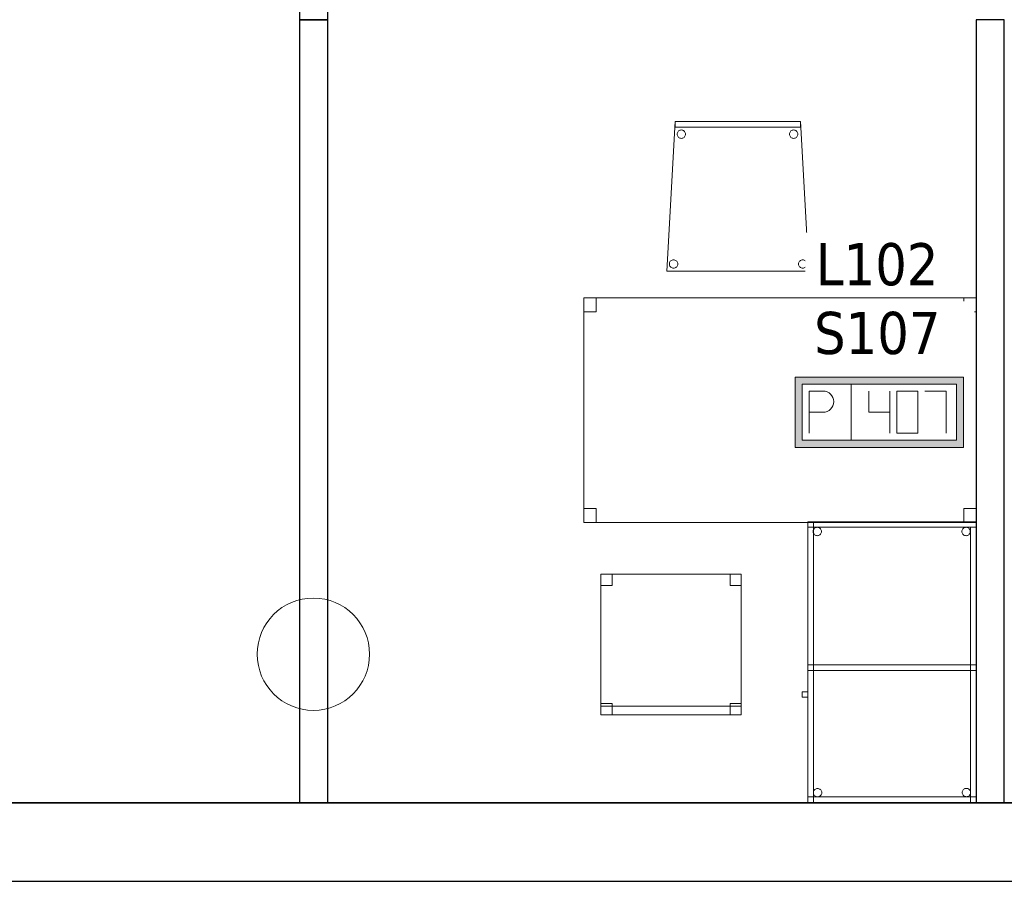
# Model space of a CAD drawing. Header units: metres. Extents: x 391.1 to 427.5, y 12.7 to 28.4.
# Tile 118 of 139: x 415.1 to 418.6, y 12.8 to 15.9. Entities that reach past the tile are written whole.
import ezdxf

# ---------------------------------------------------------------- set-up
doc = ezdxf.new("R2010")
doc.units = ezdxf.units.M
doc.layers.add('01_SUELOS', color=7, linetype='Continuous', lineweight=25, true_color=0x007f00)
for name, color, linetype, lineweight in [('02_MOBILIARIO', 7, 'Continuous', 18), ('A-COLS-____-MCUT', 7, 'Continuous', 18), ('A-COLS-____-OTLN', 7, 'Continuous', 18), ('A-DETL-____-MBND', 7, 'Continuous', 18), ('A-WALL-____-MCUT', 7, 'Continuous', 25), ('A-WALL-____-OTLN', 7, 'Continuous', 25), ('E-ELEC-FIXT-IDEN', 7, 'Continuous', 30)]:
    doc.layers.add(name, color=color, linetype=linetype, lineweight=lineweight)
doc.styles.add('Tahoma_3', font='tahoma.ttf', dxfattribs={"height": 0.15})

# ---------------------------------------------------------------- blocks, each defined once
blk = doc.blocks.new('Family - Taula 100X60_P1-154686-04_ELEC_P1')
at = {"layer": 'A-DETL-____-MBND', "color": 253, "true_color": 0xaaaaaa}
for p, q in [((0.02, 0.98), (0.02, 1)), ((0.02, 1), (0.62, 1)), ((0.02, 0.98), (0.02, 1)), ((0.62, 1), (0.02, 1)), ((0.62, 1), (0.02, 1)), ((0.02, 1), (0.62, 1)), ((0.02, 1), (0.02, 0)), ((0.02, 0), (0.02, 1)), ((0.62, 1), (0.02, 1)), ((0.02, 1), (0.62, 1)), ((0.02, 1), (0.02, 0)), ((0.02, 0), (0.02, 1)), ((0.04, 0), (0.04, 1)), ((0.04, 1), (0.62, 1)), ((0.62, 1), (0.04, 1)), ((0.04, 1), (0.04, 0)), ((0.62, 1), (0.62, 0.98)), ((0.62, 0.98), (0.62, 1)), ((0.62, 1), (0.62, 0)), ((0.62, 0), (0.62, 1)), ((0.62, 0), (0.62, 1)), ((0.62, 1), (0.62, 0)), ((0.62, 0), (0.62, 1)), ((0.62, 1), (0.62, 0)), ((0.62, 0.98), (0.02, 0.98)), ((0.02, 0.98), (0.62, 0.98)), ((0.0389, 0.965), (0.0391, 0.9676)), ((0.0391, 0.9676), (0.0389, 0.965)), ((0.0391, 0.9624), (0.0389, 0.965)), ((0.0389, 0.965), (0.0391, 0.9624)), ((0.0391, 0.9676), (0.0398, 0.9701)), ((0.0398, 0.9701), (0.0391, 0.9676)), ((0.0398, 0.9599), (0.0391, 0.9624)), ((0.0391, 0.9624), (0.0398, 0.9599)), ((0.0398, 0.9701), (0.0409, 0.9725)), ((0.0409, 0.9725), (0.0398, 0.9701)), ((0.0409, 0.9575), (0.0398, 0.9599)), ((0.0398, 0.9599), (0.0409, 0.9575)), ((0.0409, 0.9725), (0.0424, 0.9746)), ((0.0424, 0.9746), (0.0409, 0.9725)), ((0.0424, 0.9554), (0.0409, 0.9575)), ((0.0409, 0.9575), (0.0424, 0.9554)), ((0.0424, 0.9746), (0.0442, 0.9764)), ((0.0442, 0.9764), (0.0424, 0.9746)), ((0.0442, 0.9536), (0.0424, 0.9554)), ((0.0424, 0.9554), (0.0442, 0.9536)), ((0.0442, 0.9764), (0.0464, 0.9779)), ((0.0464, 0.9779), (0.0442, 0.9764)), ((0.0464, 0.9521), (0.0442, 0.9536)), ((0.0442, 0.9536), (0.0464, 0.9521)), ((0.0464, 0.9779), (0.0487, 0.979)), ((0.0487, 0.979), (0.0464, 0.9779)), ((0.0487, 0.951), (0.0464, 0.9521)), ((0.0464, 0.9521), (0.0487, 0.951)), ((0.0487, 0.979), (0.0512, 0.9797)), ((0.0512, 0.9797), (0.0487, 0.979)), ((0.0512, 0.9503), (0.0487, 0.951)), ((0.0487, 0.951), (0.0512, 0.9503)), ((0.0512, 0.9797), (0.0538, 0.9799)), ((0.0538, 0.9799), (0.0512, 0.9797)), ((0.0538, 0.9501), (0.0512, 0.9503)), ((0.0512, 0.9503), (0.0538, 0.9501)), ((0.0538, 0.9799), (0.0564, 0.9797)), ((0.0564, 0.9797), (0.0538, 0.9799)), ((0.0564, 0.9503), (0.0538, 0.9501)), ((0.0538, 0.9501), (0.0564, 0.9503)), ((0.0564, 0.9797), (0.0589, 0.979)), ((0.0589, 0.979), (0.0564, 0.9797)), ((0.0589, 0.951), (0.0564, 0.9503)), ((0.0564, 0.9503), (0.0589, 0.951)), ((0.0589, 0.979), (0.0613, 0.9779)), ((0.0613, 0.9779), (0.0589, 0.979)), ((0.0613, 0.9521), (0.0589, 0.951)), ((0.0589, 0.951), (0.0613, 0.9521)), ((0.0613, 0.9779), (0.0634, 0.9764)), ((0.0634, 0.9764), (0.0613, 0.9779)), ((0.0634, 0.9536), (0.0613, 0.9521)), ((0.0613, 0.9521), (0.0634, 0.9536)), ((0.0634, 0.9764), (0.0653, 0.9746)), ((0.0653, 0.9746), (0.0634, 0.9764)), ((0.0653, 0.9554), (0.0634, 0.9536)), ((0.0634, 0.9536), (0.0653, 0.9554)), ((0.0653, 0.9746), (0.0668, 0.9725)), ((0.0668, 0.9725), (0.0653, 0.9746)), ((0.0668, 0.9575), (0.0653, 0.9554)), ((0.0653, 0.9554), (0.0668, 0.9575)), ((0.0668, 0.9725), (0.0679, 0.9701)), ((0.0679, 0.9701), (0.0668, 0.9725)), ((0.0679, 0.9599), (0.0668, 0.9575)), ((0.0668, 0.9575), (0.0679, 0.9599)), ((0.0679, 0.9701), (0.0685, 0.9676)), ((0.0685, 0.9676), (0.0679, 0.9701)), ((0.0685, 0.9624), (0.0679, 0.9599)), ((0.0679, 0.9599), (0.0685, 0.9624)), ((0.0685, 0.9676), (0.0688, 0.965)), ((0.0688, 0.965), (0.0685, 0.9676)), ((0.0688, 0.965), (0.0685, 0.9624)), ((0.0685, 0.9624), (0.0688, 0.965)), ((0.5689, 0.965), (0.5691, 0.9676)), ((0.5691, 0.9676), (0.5689, 0.965)), ((0.5691, 0.9624), (0.5689, 0.965)), ((0.5689, 0.965), (0.5691, 0.9624)), ((0.5691, 0.9676), (0.5698, 0.9701)), ((0.5698, 0.9701), (0.5691, 0.9676)), ((0.5698, 0.9599), (0.5691, 0.9624)), ((0.5691, 0.9624), (0.5698, 0.9599)), ((0.5698, 0.9701), (0.5709, 0.9725)), ((0.5709, 0.9725), (0.5698, 0.9701)), ((0.5709, 0.9575), (0.5698, 0.9599)), ((0.5698, 0.9599), (0.5709, 0.9575)), ((0.5709, 0.9725), (0.5724, 0.9746)), ((0.5724, 0.9746), (0.5709, 0.9725)), ((0.5724, 0.9554), (0.5709, 0.9575)), ((0.5709, 0.9575), (0.5724, 0.9554)), ((0.5724, 0.9746), (0.5742, 0.9764)), ((0.5742, 0.9764), (0.5724, 0.9746)), ((0.5742, 0.9536), (0.5724, 0.9554)), ((0.5724, 0.9554), (0.5742, 0.9536)), ((0.5742, 0.9764), (0.5764, 0.9779)), ((0.5764, 0.9779), (0.5742, 0.9764)), ((0.5764, 0.9521), (0.5742, 0.9536)), ((0.5742, 0.9536), (0.5764, 0.9521)), ((0.5764, 0.9779), (0.5787, 0.979)), ((0.5787, 0.979), (0.5764, 0.9779)), ((0.5787, 0.951), (0.5764, 0.9521)), ((0.5764, 0.9521), (0.5787, 0.951)), ((0.5787, 0.979), (0.5812, 0.9797)), ((0.5812, 0.9797), (0.5787, 0.979)), ((0.5812, 0.9503), (0.5787, 0.951)), ((0.5787, 0.951), (0.5812, 0.9503)), ((0.5812, 0.9797), (0.5838, 0.9799)), ((0.5838, 0.9799), (0.5812, 0.9797)), ((0.5838, 0.9501), (0.5812, 0.9503)), ((0.5812, 0.9503), (0.5838, 0.9501)), ((0.5838, 0.9799), (0.5864, 0.9797)), ((0.5864, 0.9797), (0.5838, 0.9799)), ((0.5864, 0.9503), (0.5838, 0.9501)), ((0.5838, 0.9501), (0.5864, 0.9503)), ((0.5864, 0.9797), (0.5889, 0.979)), ((0.5889, 0.979), (0.5864, 0.9797)), ((0.5889, 0.951), (0.5864, 0.9503)), ((0.5864, 0.9503), (0.5889, 0.951)), ((0.5889, 0.979), (0.5913, 0.9779)), ((0.5913, 0.9779), (0.5889, 0.979)), ((0.5913, 0.9521), (0.5889, 0.951)), ((0.5889, 0.951), (0.5913, 0.9521)), ((0.5913, 0.9779), (0.5934, 0.9764)), ((0.5934, 0.9764), (0.5913, 0.9779)), ((0.5934, 0.9536), (0.5913, 0.9521)), ((0.5913, 0.9521), (0.5934, 0.9536)), ((0.5934, 0.9764), (0.5953, 0.9746)), ((0.5953, 0.9746), (0.5934, 0.9764)), ((0.5953, 0.9554), (0.5934, 0.9536)), ((0.5934, 0.9536), (0.5953, 0.9554)), ((0.5953, 0.9746), (0.5968, 0.9725)), ((0.5968, 0.9725), (0.5953, 0.9746)), ((0.5968, 0.9575), (0.5953, 0.9554)), ((0.5953, 0.9554), (0.5968, 0.9575)), ((0.5968, 0.9725), (0.5979, 0.9701)), ((0.5979, 0.9701), (0.5968, 0.9725)), ((0.5979, 0.9599), (0.5968, 0.9575)), ((0.5968, 0.9575), (0.5979, 0.9599)), ((0.5979, 0.9701), (0.5985, 0.9676)), ((0.5985, 0.9676), (0.5979, 0.9701)), ((0.5985, 0.9624), (0.5979, 0.9599)), ((0.5979, 0.9599), (0.5985, 0.9624)), ((0.5985, 0.9676), (0.5988, 0.965)), ((0.5988, 0.965), (0.5985, 0.9676)), ((0.5988, 0.965), (0.5985, 0.9624)), ((0.5985, 0.9624), (0.5988, 0.965)), ((0.6, 0.98), (0.62, 0.98)), ((0.62, 0.98), (0.6, 0.98)), ((0.6, 0), (0.6, 0.98)), ((0.6, 0.98), (0.6, 0)), ((0.62, 0.98), (0.62, 0)), ((0.62, 0), (0.62, 0.98)), ((0.02, 0.49), (0.04, 0.49)), ((0.04, 0.49), (0.02, 0.49)), ((0.02, 0), (0.02, 0.49)), ((0.02, 0.49), (0.02, 0)), ((0.02, 0.47), (0.02, 0.49)), ((0.02, 0.49), (0.62, 0.49)), ((0.02, 0.47), (0.02, 0.49)), ((0.62, 0.49), (0.02, 0.49)), ((0.62, 0.47), (0.02, 0.47)), ((0.02, 0.47), (0.62, 0.47)), ((0.04, 0.47), (0.04, 0.49)), ((0.04, 0.49), (0.62, 0.49)), ((0.04, 0.47), (0.04, 0.49)), ((0.62, 0.49), (0.04, 0.49)), ((0.04, 0.49), (0.04, 0)), ((0.04, 0), (0.04, 0.49)), ((0.62, 0.47), (0.04, 0.47)), ((0.04, 0.47), (0.62, 0.47)), ((0.62, 0.49), (0.62, 0.47)), ((0.62, 0.47), (0.62, 0.49)), ((0.62, 0.49), (0.62, 0.47)), ((0.62, 0.47), (0.62, 0.49)), ((0, 0.3744), (0, 0.3944)), ((0, 0.3944), (0.02, 0.3944)), ((0.02, 0.3944), (0, 0.3944)), ((0, 0.3944), (0, 0.3744)), ((0.02, 0.3944), (0.02, 0.3744)), ((0.02, 0.3744), (0.02, 0.3944)), ((0.02, 0.3744), (0, 0.3744)), ((0, 0.3744), (0.02, 0.3744)), ((0.0401, 0.035), (0.0403, 0.0375)), ((0.0403, 0.0375), (0.0401, 0.035)), ((0.0403, 0.0375), (0.041, 0.0401)), ((0.041, 0.0401), (0.0403, 0.0375)), ((0.041, 0.0401), (0.0421, 0.0424)), ((0.0421, 0.0424), (0.041, 0.0401)), ((0.0421, 0.0424), (0.0436, 0.0446)), ((0.0436, 0.0446), (0.0421, 0.0424)), ((0.0436, 0.0446), (0.0454, 0.0464)), ((0.0454, 0.0464), (0.0436, 0.0446)), ((0.0454, 0.0464), (0.0475, 0.0479)), ((0.0475, 0.0479), (0.0454, 0.0464)), ((0.0475, 0.0479), (0.0499, 0.049)), ((0.0499, 0.049), (0.0475, 0.0479)), ((0.0499, 0.049), (0.0524, 0.0497)), ((0.0524, 0.0497), (0.0499, 0.049)), ((0.0524, 0.0497), (0.055, 0.0499)), ((0.055, 0.0499), (0.0524, 0.0497)), ((0.055, 0.0499), (0.0576, 0.0497)), ((0.0576, 0.0497), (0.055, 0.0499)), ((0.0576, 0.0497), (0.0601, 0.049)), ((0.0601, 0.049), (0.0576, 0.0497)), ((0.0601, 0.049), (0.0625, 0.0479)), ((0.0625, 0.0479), (0.0601, 0.049)), ((0.0625, 0.0479), (0.0646, 0.0464)), ((0.0646, 0.0464), (0.0625, 0.0479)), ((0.0646, 0.0464), (0.0664, 0.0446)), ((0.0664, 0.0446), (0.0646, 0.0464)), ((0.0664, 0.0446), (0.0679, 0.0424)), ((0.0679, 0.0424), (0.0664, 0.0446)), ((0.0679, 0.0424), (0.069, 0.0401)), ((0.069, 0.0401), (0.0679, 0.0424)), ((0.069, 0.0401), (0.0697, 0.0375)), ((0.0697, 0.0375), (0.069, 0.0401)), ((0.0697, 0.0375), (0.0699, 0.035)), ((0.0699, 0.035), (0.0697, 0.0375)), ((0.5701, 0.0353), (0.5703, 0.0379)), ((0.5703, 0.0379), (0.5701, 0.0353)), ((0.5703, 0.0327), (0.5701, 0.0353)), ((0.5701, 0.0353), (0.5703, 0.0327)), ((0.5703, 0.0379), (0.571, 0.0404)), ((0.571, 0.0404), (0.5703, 0.0379)), ((0.571, 0.0404), (0.5721, 0.0428)), ((0.5721, 0.0428), (0.571, 0.0404)), ((0.5721, 0.0428), (0.5736, 0.0449)), ((0.5736, 0.0449), (0.5721, 0.0428)), ((0.5736, 0.0449), (0.5754, 0.0467)), ((0.5754, 0.0467), (0.5736, 0.0449)), ((0.5754, 0.0467), (0.5776, 0.0482)), ((0.5776, 0.0482), (0.5754, 0.0467)), ((0.5776, 0.0482), (0.5799, 0.0493)), ((0.5799, 0.0493), (0.5776, 0.0482)), ((0.5799, 0.0493), (0.5824, 0.05)), ((0.5824, 0.05), (0.5799, 0.0493)), ((0.5824, 0.05), (0.585, 0.0502)), ((0.585, 0.0502), (0.5824, 0.05)), ((0.585, 0.0502), (0.5876, 0.05)), ((0.5876, 0.05), (0.585, 0.0502)), ((0.5876, 0.05), (0.5901, 0.0493)), ((0.5901, 0.0493), (0.5876, 0.05)), ((0.5901, 0.0493), (0.5925, 0.0482)), ((0.5925, 0.0482), (0.5901, 0.0493)), ((0.5925, 0.0482), (0.5946, 0.0467)), ((0.5946, 0.0467), (0.5925, 0.0482)), ((0.5946, 0.0467), (0.5965, 0.0449)), ((0.5965, 0.0449), (0.5946, 0.0467)), ((0.5965, 0.0449), (0.598, 0.0428)), ((0.598, 0.0428), (0.5965, 0.0449)), ((0.598, 0.0428), (0.5991, 0.0404)), ((0.5991, 0.0404), (0.598, 0.0428)), ((0.5991, 0.0404), (0.5997, 0.0379)), ((0.5997, 0.0379), (0.5991, 0.0404)), ((0.5997, 0.0379), (0.6, 0.0353)), ((0.6, 0.0353), (0.5997, 0.0379)), ((0.6, 0.0353), (0.5997, 0.0327)), ((0.5997, 0.0327), (0.6, 0.0353)), ((0.02, 0), (0.02, 0.02)), ((0.02, 0.02), (0.62, 0.02)), ((0.02, 0), (0.02, 0.02)), ((0.62, 0.02), (0.02, 0.02)), ((0.04, 0), (0.02, 0)), ((0.04, 0), (0.02, 0)), ((0.62, 0), (0.02, 0)), ((0.02, 0), (0.62, 0)), ((0.02, 0), (0.62, 0)), ((0.62, 0), (0.02, 0)), ((0.02, 0), (0.62, 0)), ((0.62, 0), (0.02, 0)), ((0.0403, 0.0324), (0.0401, 0.035)), ((0.0401, 0.035), (0.0403, 0.0324)), ((0.041, 0.0298), (0.0403, 0.0324)), ((0.0403, 0.0324), (0.041, 0.0298)), ((0.0421, 0.0275), (0.041, 0.0298)), ((0.041, 0.0298), (0.0421, 0.0275)), ((0.0436, 0.0254), (0.0421, 0.0275)), ((0.0421, 0.0275), (0.0436, 0.0254)), ((0.0454, 0.0235), (0.0436, 0.0254)), ((0.0436, 0.0254), (0.0454, 0.0235)), ((0.0475, 0.022), (0.0454, 0.0235)), ((0.0454, 0.0235), (0.0475, 0.022)), ((0.0499, 0.0209), (0.0475, 0.022)), ((0.0475, 0.022), (0.0499, 0.0209)), ((0.0524, 0.0202), (0.0499, 0.0209)), ((0.0499, 0.0209), (0.0524, 0.0202)), ((0.055, 0.02), (0.0524, 0.0202)), ((0.0524, 0.0202), (0.055, 0.02)), ((0.0576, 0.0202), (0.055, 0.02)), ((0.055, 0.02), (0.0576, 0.0202)), ((0.0601, 0.0209), (0.0576, 0.0202)), ((0.0576, 0.0202), (0.0601, 0.0209)), ((0.0625, 0.022), (0.0601, 0.0209)), ((0.0601, 0.0209), (0.0625, 0.022)), ((0.0646, 0.0235), (0.0625, 0.022)), ((0.0625, 0.022), (0.0646, 0.0235)), ((0.0664, 0.0254), (0.0646, 0.0235)), ((0.0646, 0.0235), (0.0664, 0.0254)), ((0.0679, 0.0275), (0.0664, 0.0254)), ((0.0664, 0.0254), (0.0679, 0.0275)), ((0.069, 0.0298), (0.0679, 0.0275)), ((0.0679, 0.0275), (0.069, 0.0298)), ((0.0697, 0.0324), (0.069, 0.0298)), ((0.069, 0.0298), (0.0697, 0.0324)), ((0.0699, 0.035), (0.0697, 0.0324)), ((0.0697, 0.0324), (0.0699, 0.035)), ((0.571, 0.0302), (0.5703, 0.0327)), ((0.5703, 0.0327), (0.571, 0.0302)), ((0.5721, 0.0278), (0.571, 0.0302)), ((0.571, 0.0302), (0.5721, 0.0278)), ((0.5736, 0.0257), (0.5721, 0.0278)), ((0.5721, 0.0278), (0.5736, 0.0257)), ((0.5754, 0.0238), (0.5736, 0.0257)), ((0.5736, 0.0257), (0.5754, 0.0238)), ((0.5776, 0.0224), (0.5754, 0.0238)), ((0.5754, 0.0238), (0.5776, 0.0224)), ((0.5799, 0.0213), (0.5776, 0.0224)), ((0.5776, 0.0224), (0.5799, 0.0213)), ((0.5824, 0.0206), (0.5799, 0.0213)), ((0.5799, 0.0213), (0.5824, 0.0206)), ((0.585, 0.0204), (0.5824, 0.0206)), ((0.5824, 0.0206), (0.585, 0.0204)), ((0.5876, 0.0206), (0.585, 0.0204)), ((0.585, 0.0204), (0.5876, 0.0206)), ((0.5901, 0.0213), (0.5876, 0.0206)), ((0.5876, 0.0206), (0.5901, 0.0213)), ((0.5925, 0.0224), (0.5901, 0.0213)), ((0.5901, 0.0213), (0.5925, 0.0224)), ((0.5946, 0.0238), (0.5925, 0.0224)), ((0.5925, 0.0224), (0.5946, 0.0238)), ((0.5965, 0.0257), (0.5946, 0.0238)), ((0.5946, 0.0238), (0.5965, 0.0257)), ((0.598, 0.0278), (0.5965, 0.0257)), ((0.5965, 0.0257), (0.598, 0.0278)), ((0.5991, 0.0302), (0.598, 0.0278)), ((0.598, 0.0278), (0.5991, 0.0302)), ((0.5997, 0.0327), (0.5991, 0.0302)), ((0.5991, 0.0302), (0.5997, 0.0327)), ((0.62, 0), (0.6, 0)), ((0.62, 0.02), (0.62, 0)), ((0.62, 0), (0.62, 0.02)), ((0.62, 0), (0.04, 0)), ((0.04, 0), (0.62, 0)), ((0.62, 0), (0.6, 0))]:
    blk.add_line(p, q, dxfattribs=at)
blk = doc.blocks.new('Family - Taula 140X80_P1-154858-04_ELEC_P1')
at = {"layer": 'A-DETL-____-MBND', "color": 253, "true_color": 0xaaaaaa}
for p, q in [((0, 0.7501), (0, 0.8001)), ((0, 0.8001), (0.0437, 0.8001)), ((0.0437, 0.8001), (0, 0.8001)), ((0, 0.8001), (0, 0.7501)), ((0, 0), (0, 0.8001)), ((0, 0.8001), (1.3973, 0.8001)), ((1.3973, 0.8001), (0, 0.8001)), ((0, 0.8001), (0, 0)), ((0.0437, 0.8001), (0.0437, 0.7501)), ((0.0437, 0.7501), (0.0437, 0.8001)), ((1.3536, 0.7501), (1.3536, 0.8001)), ((1.3536, 0.8001), (1.3973, 0.8001)), ((1.3973, 0.8001), (1.3536, 0.8001)), ((1.3536, 0.8001), (1.3536, 0.7501)), ((1.3973, 0.8001), (1.3973, 0.7501)), ((1.3973, 0.7501), (1.3973, 0.8001)), ((1.3973, 0.8001), (1.3973, 0)), ((1.3973, 0), (1.3973, 0.8001)), ((0.0437, 0.7501), (0, 0.7501)), ((0, 0.7501), (0.0437, 0.7501)), ((1.3973, 0.7501), (1.3536, 0.7501)), ((1.3536, 0.7501), (1.3973, 0.7501)), ((0, 0), (0, 0.05)), ((0, 0.05), (0.0437, 0.05)), ((0.0437, 0.05), (0, 0.05)), ((0, 0.05), (0, 0)), ((0.0437, 0.05), (0.0437, 0)), ((0.0437, 0), (0.0437, 0.05)), ((1.3536, 0), (1.3536, 0.05)), ((1.3536, 0.05), (1.3973, 0.05)), ((1.3973, 0.05), (1.3536, 0.05)), ((1.3536, 0.05), (1.3536, 0)), ((1.3973, 0.05), (1.3973, 0)), ((1.3973, 0), (1.3973, 0.05)), ((0.0437, 0), (0, 0)), ((0, 0), (0.0437, 0)), ((1.3973, 0), (0, 0)), ((0, 0), (1.3973, 0)), ((1.3973, 0), (1.3536, 0)), ((1.3536, 0), (1.3973, 0))]:
    blk.add_line(p, q, dxfattribs=at)
blk = doc.blocks.new('Family - Envans P1-155041-04_ELEC_P1')
at = {"layer": 'A-WALL-____-MCUT', "color": 253, "true_color": 0xaaaaaa}
for p, q in [((2.7888, 0.1), (0, 0.1)), ((0, 0.1), (0, 0)), ((2.7888, 0), (2.7888, 0.1)), ((0, 0), (2.7888, 0))]:
    blk.add_line(p, q, dxfattribs=at)
at = {"layer": 'A-WALL-____-OTLN', "color": 253, "true_color": 0xaaaaaa}
for p, q in [((2.7888, 0.1), (0, 0.1)), ((0, 0.1), (0, 0)), ((2.7888, 0), (2.7888, 0.1)), ((0, 0), (2.7888, 0))]:
    blk.add_line(p, q, dxfattribs=at)
at = {"layer": 'A-WALL-____-OTLN', "color": 253, "lineweight": 18, "true_color": 0xaaaaaa}
blk.add_line((0, 0), (2.7888, 0), dxfattribs=at)
blk = doc.blocks.new('Family - LONDR55-XX_ZZ-ARQ-CAA-M3D-Londres55-155045-04_ELEC_P1')
at = {"layer": '01_SUELOS', "color": 9, "true_color": 0xaad4aa}
for p, q in [((0, 0), (25.4183, 0)), ((25.4183, 0), (0, 0))]:
    blk.add_line(p, q, dxfattribs=at)
blk = doc.blocks.new('Family - Mampara P1-155088-04_ELEC_P1')
at = {"layer": 'A-WALL-____-MCUT', "color": 253, "true_color": 0xaaaaaa}
for p, q in [((0.5, 0.1), (0, 0.1)), ((0, 0.1), (0, 0)), ((0.5, 0), (0.5, 0.1)), ((0, 0), (0.5, 0))]:
    blk.add_line(p, q, dxfattribs=at)
at = {"layer": 'A-WALL-____-OTLN', "color": 253, "true_color": 0xaaaaaa}
for p, q in [((0.5, 0.1), (0, 0.1)), ((0, 0.1), (0, 0)), ((0.5, 0), (0.5, 0.1)), ((0, 0), (0.5, 0))]:
    blk.add_line(p, q, dxfattribs=at)
at = {"layer": 'A-WALL-____-OTLN', "color": 253, "lineweight": 18, "true_color": 0xaaaaaa}
blk.add_line((0, 0), (0.5, 0), dxfattribs=at)
blk = doc.blocks.new('Family - Cadira d_Oficina_P1-155090-04_ELEC_P1')
at = {"layer": 'A-DETL-____-MBND', "color": 253, "true_color": 0xaaaaaa}
for p, q in [((0, 0.5), (0.04, 0.5)), ((0, 0.46), (0, 0.5)), ((0.04, 0.5), (0, 0.5)), ((0, 0.5), (0, 0.46)), ((0, 0), (0, 0.5)), ((0, 0.5), (0.5, 0.5)), ((0, 0.5), (0, 0)), ((0.5, 0.5), (0, 0.5)), ((0.04, 0.5), (0.04, 0.46)), ((0.04, 0.46), (0.04, 0.5)), ((0.46, 0.5), (0.5, 0.5)), ((0.46, 0.46), (0.46, 0.5)), ((0.5, 0.5), (0.46, 0.5)), ((0.46, 0.5), (0.46, 0.46)), ((0.5, 0.5), (0.5, 0.46)), ((0.5, 0.46), (0.5, 0.5)), ((0.5, 0.5), (0.5, 0)), ((0.5, 0), (0.5, 0.5)), ((0.04, 0.46), (0, 0.46)), ((0, 0.46), (0.04, 0.46)), ((0.5, 0.46), (0.46, 0.46)), ((0.46, 0.46), (0.5, 0.46)), ((0, 0.04), (0.04, 0.04)), ((0, 0), (0, 0.04)), ((0.04, 0.04), (0, 0.04)), ((0, 0.04), (0, 0)), ((0.04, 0.04), (0.04, 0)), ((0.04, 0), (0.04, 0.04)), ((0.46, 0.04), (0.5, 0.04)), ((0.46, 0), (0.46, 0.04)), ((0.5, 0.04), (0.46, 0.04)), ((0.46, 0.04), (0.46, 0)), ((0.5, 0.04), (0.5, 0)), ((0.5, 0), (0.5, 0.04)), ((0, 0.03), (0.5, 0.03)), ((0, 0), (0, 0.03)), ((0.5, 0.03), (0, 0.03)), ((0, 0.03), (0, 0)), ((0.04, 0), (0, 0)), ((0, 0), (0.04, 0)), ((0.5, 0), (0, 0)), ((0, 0), (0.5, 0)), ((0.5, 0), (0, 0)), ((0, 0), (0.5, 0)), ((0.46, 0), (0.5, 0)), ((0.5, 0.03), (0.5, 0)), ((0.5, 0), (0.5, 0.03)), ((0.5, 0), (0.46, 0))]:
    blk.add_line(p, q, dxfattribs=at)
blk = doc.blocks.new('Family - Cadira confient_P1-155118-04_ELEC_P1')
at = {"layer": 'A-DETL-____-MBND', "color": 253, "true_color": 0xaaaaaa}
for p, q in [((0, 0), (0.03, 0.5326)), ((0.03, 0.5326), (0, 0)), ((0.03, 0.5126), (0.03, 0.5326)), ((0.03, 0.5326), (0.4765, 0.5326)), ((0.03, 0.5326), (0.03, 0.5126)), ((0.4765, 0.5326), (0.03, 0.5326)), ((0.03, 0.5326), (0.4765, 0.5326)), ((0.4765, 0.5326), (0.03, 0.5326)), ((0.4765, 0.5326), (0.4765, 0.5126)), ((0.4765, 0.5126), (0.4765, 0.5326)), ((0.4765, 0.5326), (0.5065, 0)), ((0.5065, 0), (0.4765, 0.5326)), ((0.4765, 0.5126), (0.03, 0.5126)), ((0.03, 0.5126), (0.4765, 0.5126)), ((0.0371, 0.49), (0.0378, 0.4926)), ((0.0378, 0.4926), (0.0371, 0.49)), ((0.0378, 0.4926), (0.0389, 0.4949)), ((0.0389, 0.4949), (0.0378, 0.4926)), ((0.0389, 0.4949), (0.0404, 0.4971)), ((0.0404, 0.4971), (0.0389, 0.4949)), ((0.0404, 0.4971), (0.0422, 0.4989)), ((0.0422, 0.4989), (0.0404, 0.4971)), ((0.0422, 0.4989), (0.0443, 0.5004)), ((0.0443, 0.5004), (0.0422, 0.4989)), ((0.0443, 0.5004), (0.0467, 0.5015)), ((0.0467, 0.5015), (0.0443, 0.5004)), ((0.0467, 0.5015), (0.0492, 0.5022)), ((0.0492, 0.5022), (0.0467, 0.5015)), ((0.0492, 0.5022), (0.0518, 0.5024)), ((0.0518, 0.5024), (0.0492, 0.5022)), ((0.0518, 0.5024), (0.0544, 0.5022)), ((0.0544, 0.5022), (0.0518, 0.5024)), ((0.0544, 0.5022), (0.0569, 0.5016)), ((0.0569, 0.5016), (0.0544, 0.5022)), ((0.0569, 0.5016), (0.0593, 0.5005)), ((0.0593, 0.5005), (0.0569, 0.5016)), ((0.0593, 0.5005), (0.0614, 0.499)), ((0.0614, 0.499), (0.0593, 0.5005)), ((0.0614, 0.499), (0.0633, 0.4972)), ((0.0633, 0.4972), (0.0614, 0.499)), ((0.0633, 0.4972), (0.0648, 0.495)), ((0.0648, 0.495), (0.0633, 0.4972)), ((0.0648, 0.495), (0.0659, 0.4927)), ((0.0659, 0.4927), (0.0648, 0.495)), ((0.0659, 0.4927), (0.0666, 0.4902)), ((0.0666, 0.4902), (0.0659, 0.4927)), ((0.4371, 0.49), (0.4378, 0.4926)), ((0.4378, 0.4926), (0.4371, 0.49)), ((0.4378, 0.4926), (0.4389, 0.4949)), ((0.4389, 0.4949), (0.4378, 0.4926)), ((0.4389, 0.4949), (0.4404, 0.4971)), ((0.4404, 0.4971), (0.4389, 0.4949)), ((0.4404, 0.4971), (0.4422, 0.4989)), ((0.4422, 0.4989), (0.4404, 0.4971)), ((0.4422, 0.4989), (0.4443, 0.5004)), ((0.4443, 0.5004), (0.4422, 0.4989)), ((0.4443, 0.5004), (0.4467, 0.5015)), ((0.4467, 0.5015), (0.4443, 0.5004)), ((0.4467, 0.5015), (0.4492, 0.5022)), ((0.4492, 0.5022), (0.4467, 0.5015)), ((0.4492, 0.5022), (0.4518, 0.5024)), ((0.4518, 0.5024), (0.4492, 0.5022)), ((0.4518, 0.5024), (0.4544, 0.5022)), ((0.4544, 0.5022), (0.4518, 0.5024)), ((0.4544, 0.5022), (0.4569, 0.5016)), ((0.4569, 0.5016), (0.4544, 0.5022)), ((0.4569, 0.5016), (0.4593, 0.5005)), ((0.4593, 0.5005), (0.4569, 0.5016)), ((0.4593, 0.5005), (0.4614, 0.499)), ((0.4614, 0.499), (0.4593, 0.5005)), ((0.4614, 0.499), (0.4633, 0.4972)), ((0.4633, 0.4972), (0.4614, 0.499)), ((0.4633, 0.4972), (0.4648, 0.495)), ((0.4648, 0.495), (0.4633, 0.4972)), ((0.4648, 0.495), (0.4659, 0.4927)), ((0.4659, 0.4927), (0.4648, 0.495)), ((0.4659, 0.4927), (0.4666, 0.4902)), ((0.4666, 0.4902), (0.4659, 0.4927)), ((0.0369, 0.4874), (0.0371, 0.49)), ((0.0371, 0.49), (0.0369, 0.4874)), ((0.0372, 0.4848), (0.0369, 0.4874)), ((0.0369, 0.4874), (0.0372, 0.4848)), ((0.0378, 0.4823), (0.0372, 0.4848)), ((0.0372, 0.4848), (0.0378, 0.4823)), ((0.039, 0.48), (0.0378, 0.4823)), ((0.0378, 0.4823), (0.039, 0.48)), ((0.0405, 0.4779), (0.039, 0.48)), ((0.039, 0.48), (0.0405, 0.4779)), ((0.0423, 0.476), (0.0405, 0.4779)), ((0.0405, 0.4779), (0.0423, 0.476)), ((0.0445, 0.4745), (0.0423, 0.476)), ((0.0423, 0.476), (0.0445, 0.4745)), ((0.0468, 0.4734), (0.0445, 0.4745)), ((0.0445, 0.4745), (0.0468, 0.4734)), ((0.0493, 0.4728), (0.0468, 0.4734)), ((0.0468, 0.4734), (0.0493, 0.4728)), ((0.0519, 0.4726), (0.0493, 0.4728)), ((0.0493, 0.4728), (0.0519, 0.4726)), ((0.0545, 0.4728), (0.0519, 0.4726)), ((0.0519, 0.4726), (0.0545, 0.4728)), ((0.057, 0.4735), (0.0545, 0.4728)), ((0.0545, 0.4728), (0.057, 0.4735)), ((0.0594, 0.4746), (0.057, 0.4735)), ((0.057, 0.4735), (0.0594, 0.4746)), ((0.0615, 0.4761), (0.0594, 0.4746)), ((0.0594, 0.4746), (0.0615, 0.4761)), ((0.0633, 0.478), (0.0615, 0.4761)), ((0.0615, 0.4761), (0.0633, 0.478)), ((0.0648, 0.4801), (0.0633, 0.478)), ((0.0633, 0.478), (0.0648, 0.4801)), ((0.0659, 0.4825), (0.0648, 0.4801)), ((0.0648, 0.4801), (0.0659, 0.4825)), ((0.0666, 0.485), (0.0659, 0.4825)), ((0.0659, 0.4825), (0.0666, 0.485)), ((0.0666, 0.4902), (0.0668, 0.4876)), ((0.0668, 0.4876), (0.0666, 0.4902)), ((0.0668, 0.4876), (0.0666, 0.485)), ((0.0666, 0.485), (0.0668, 0.4876)), ((0.4369, 0.4874), (0.4371, 0.49)), ((0.4371, 0.49), (0.4369, 0.4874)), ((0.4372, 0.4848), (0.4369, 0.4874)), ((0.4369, 0.4874), (0.4372, 0.4848)), ((0.4378, 0.4823), (0.4372, 0.4848)), ((0.4372, 0.4848), (0.4378, 0.4823)), ((0.439, 0.48), (0.4378, 0.4823)), ((0.4378, 0.4823), (0.439, 0.48)), ((0.4405, 0.4779), (0.439, 0.48)), ((0.439, 0.48), (0.4405, 0.4779)), ((0.4423, 0.476), (0.4405, 0.4779)), ((0.4405, 0.4779), (0.4423, 0.476)), ((0.4445, 0.4745), (0.4423, 0.476)), ((0.4423, 0.476), (0.4445, 0.4745)), ((0.4468, 0.4734), (0.4445, 0.4745)), ((0.4445, 0.4745), (0.4468, 0.4734)), ((0.4493, 0.4728), (0.4468, 0.4734)), ((0.4468, 0.4734), (0.4493, 0.4728)), ((0.4519, 0.4726), (0.4493, 0.4728)), ((0.4493, 0.4728), (0.4519, 0.4726)), ((0.4545, 0.4728), (0.4519, 0.4726)), ((0.4519, 0.4726), (0.4545, 0.4728)), ((0.457, 0.4735), (0.4545, 0.4728)), ((0.4545, 0.4728), (0.457, 0.4735)), ((0.4594, 0.4746), (0.457, 0.4735)), ((0.457, 0.4735), (0.4594, 0.4746)), ((0.4615, 0.4761), (0.4594, 0.4746)), ((0.4594, 0.4746), (0.4615, 0.4761)), ((0.4633, 0.478), (0.4615, 0.4761)), ((0.4615, 0.4761), (0.4633, 0.478)), ((0.4648, 0.4801), (0.4633, 0.478)), ((0.4633, 0.478), (0.4648, 0.4801)), ((0.4659, 0.4825), (0.4648, 0.4801)), ((0.4648, 0.4801), (0.4659, 0.4825)), ((0.4666, 0.485), (0.4659, 0.4825)), ((0.4659, 0.4825), (0.4666, 0.485)), ((0.4666, 0.4902), (0.4668, 0.4876)), ((0.4668, 0.4876), (0.4666, 0.4902)), ((0.4668, 0.4876), (0.4666, 0.485)), ((0.4666, 0.485), (0.4668, 0.4876)), ((0.0127, 0.0346), (0.0146, 0.0365)), ((0.0146, 0.0365), (0.0127, 0.0346)), ((0.0146, 0.0365), (0.0167, 0.038)), ((0.0167, 0.038), (0.0146, 0.0365)), ((0.0167, 0.038), (0.0191, 0.0391)), ((0.0191, 0.0391), (0.0167, 0.038)), ((0.0191, 0.0391), (0.0216, 0.0398)), ((0.0216, 0.0398), (0.0191, 0.0391)), ((0.0216, 0.0398), (0.0242, 0.04)), ((0.0242, 0.04), (0.0216, 0.0398)), ((0.0242, 0.04), (0.0268, 0.0398)), ((0.0268, 0.0398), (0.0242, 0.04)), ((0.0268, 0.0398), (0.0293, 0.0392)), ((0.0293, 0.0392), (0.0268, 0.0398)), ((0.0293, 0.0392), (0.0316, 0.0381)), ((0.0316, 0.0381), (0.0293, 0.0392)), ((0.0316, 0.0381), (0.0338, 0.0366)), ((0.0338, 0.0366), (0.0316, 0.0381)), ((0.0338, 0.0366), (0.0356, 0.0347)), ((0.0356, 0.0347), (0.0338, 0.0366)), ((0.4727, 0.0346), (0.4746, 0.0365)), ((0.4746, 0.0365), (0.4727, 0.0346)), ((0.4746, 0.0365), (0.4767, 0.038)), ((0.4767, 0.038), (0.4746, 0.0365)), ((0.4767, 0.038), (0.4791, 0.0391)), ((0.4791, 0.0391), (0.4767, 0.038)), ((0.4791, 0.0391), (0.4816, 0.0398)), ((0.4816, 0.0398), (0.4791, 0.0391)), ((0.4816, 0.0398), (0.4842, 0.04)), ((0.4842, 0.04), (0.4816, 0.0398)), ((0.4842, 0.04), (0.4868, 0.0398)), ((0.4868, 0.0398), (0.4842, 0.04)), ((0.4868, 0.0398), (0.4893, 0.0392)), ((0.4893, 0.0392), (0.4868, 0.0398)), ((0.4893, 0.0392), (0.4916, 0.0381)), ((0.4916, 0.0381), (0.4893, 0.0392)), ((0.4916, 0.0381), (0.4938, 0.0366)), ((0.4938, 0.0366), (0.4916, 0.0381)), ((0.4938, 0.0366), (0.4956, 0.0347)), ((0.4956, 0.0347), (0.4938, 0.0366)), ((0.5065, 0), (0, 0)), ((0, 0), (0.5065, 0)), ((0.0093, 0.025), (0.0095, 0.0276)), ((0.0095, 0.0276), (0.0093, 0.025)), ((0.0095, 0.0224), (0.0093, 0.025)), ((0.0093, 0.025), (0.0095, 0.0224)), ((0.0095, 0.0276), (0.0102, 0.0301)), ((0.0102, 0.0301), (0.0095, 0.0276)), ((0.0102, 0.0199), (0.0095, 0.0224)), ((0.0095, 0.0224), (0.0102, 0.0199)), ((0.0102, 0.0301), (0.0113, 0.0325)), ((0.0113, 0.0325), (0.0102, 0.0301)), ((0.0113, 0.0176), (0.0102, 0.0199)), ((0.0102, 0.0199), (0.0113, 0.0176)), ((0.0113, 0.0325), (0.0127, 0.0346)), ((0.0127, 0.0346), (0.0113, 0.0325)), ((0.0128, 0.0154), (0.0113, 0.0176)), ((0.0113, 0.0176), (0.0128, 0.0154)), ((0.0147, 0.0136), (0.0128, 0.0154)), ((0.0128, 0.0154), (0.0147, 0.0136)), ((0.0168, 0.0121), (0.0147, 0.0136)), ((0.0147, 0.0136), (0.0168, 0.0121)), ((0.0192, 0.011), (0.0168, 0.0121)), ((0.0168, 0.0121), (0.0192, 0.011)), ((0.0217, 0.0104), (0.0192, 0.011)), ((0.0192, 0.011), (0.0217, 0.0104)), ((0.0243, 0.0102), (0.0217, 0.0104)), ((0.0217, 0.0104), (0.0243, 0.0102)), ((0.0269, 0.0104), (0.0243, 0.0102)), ((0.0243, 0.0102), (0.0269, 0.0104)), ((0.0294, 0.0111), (0.0269, 0.0104)), ((0.0269, 0.0104), (0.0294, 0.0111)), ((0.0318, 0.0122), (0.0294, 0.0111)), ((0.0294, 0.0111), (0.0318, 0.0122)), ((0.0339, 0.0137), (0.0318, 0.0122)), ((0.0318, 0.0122), (0.0339, 0.0137)), ((0.0357, 0.0155), (0.0339, 0.0137)), ((0.0339, 0.0137), (0.0357, 0.0155)), ((0.0356, 0.0347), (0.0371, 0.0326)), ((0.0371, 0.0326), (0.0356, 0.0347)), ((0.0372, 0.0177), (0.0357, 0.0155)), ((0.0357, 0.0155), (0.0372, 0.0177)), ((0.0371, 0.0326), (0.0382, 0.0303)), ((0.0382, 0.0303), (0.0371, 0.0326)), ((0.0383, 0.02), (0.0372, 0.0177)), ((0.0372, 0.0177), (0.0383, 0.02)), ((0.0382, 0.0303), (0.0389, 0.0278)), ((0.0389, 0.0278), (0.0382, 0.0303)), ((0.0389, 0.0226), (0.0383, 0.02)), ((0.0383, 0.02), (0.0389, 0.0226)), ((0.0389, 0.0278), (0.0392, 0.0252)), ((0.0392, 0.0252), (0.0389, 0.0278)), ((0.0392, 0.0252), (0.0389, 0.0226)), ((0.0389, 0.0226), (0.0392, 0.0252)), ((0.4693, 0.025), (0.4695, 0.0276)), ((0.4695, 0.0276), (0.4693, 0.025)), ((0.4695, 0.0224), (0.4693, 0.025)), ((0.4693, 0.025), (0.4695, 0.0224)), ((0.4695, 0.0276), (0.4702, 0.0301)), ((0.4702, 0.0301), (0.4695, 0.0276)), ((0.4702, 0.0199), (0.4695, 0.0224)), ((0.4695, 0.0224), (0.4702, 0.0199)), ((0.4702, 0.0301), (0.4713, 0.0325)), ((0.4713, 0.0325), (0.4702, 0.0301)), ((0.4713, 0.0176), (0.4702, 0.0199)), ((0.4702, 0.0199), (0.4713, 0.0176)), ((0.4713, 0.0325), (0.4727, 0.0346)), ((0.4727, 0.0346), (0.4713, 0.0325)), ((0.4728, 0.0154), (0.4713, 0.0176)), ((0.4713, 0.0176), (0.4728, 0.0154)), ((0.4747, 0.0136), (0.4728, 0.0154)), ((0.4728, 0.0154), (0.4747, 0.0136)), ((0.4768, 0.0121), (0.4747, 0.0136)), ((0.4747, 0.0136), (0.4768, 0.0121)), ((0.4792, 0.011), (0.4768, 0.0121)), ((0.4768, 0.0121), (0.4792, 0.011)), ((0.4817, 0.0104), (0.4792, 0.011)), ((0.4792, 0.011), (0.4817, 0.0104)), ((0.4843, 0.0102), (0.4817, 0.0104)), ((0.4817, 0.0104), (0.4843, 0.0102)), ((0.4869, 0.0104), (0.4843, 0.0102)), ((0.4843, 0.0102), (0.4869, 0.0104)), ((0.4894, 0.0111), (0.4869, 0.0104)), ((0.4869, 0.0104), (0.4894, 0.0111)), ((0.4918, 0.0122), (0.4894, 0.0111)), ((0.4894, 0.0111), (0.4918, 0.0122)), ((0.4939, 0.0137), (0.4918, 0.0122)), ((0.4918, 0.0122), (0.4939, 0.0137)), ((0.4957, 0.0155), (0.4939, 0.0137)), ((0.4939, 0.0137), (0.4957, 0.0155)), ((0.4956, 0.0347), (0.4971, 0.0326)), ((0.4971, 0.0326), (0.4956, 0.0347)), ((0.4972, 0.0177), (0.4957, 0.0155)), ((0.4957, 0.0155), (0.4972, 0.0177)), ((0.4971, 0.0326), (0.4982, 0.0303)), ((0.4982, 0.0303), (0.4971, 0.0326)), ((0.4983, 0.02), (0.4972, 0.0177)), ((0.4972, 0.0177), (0.4983, 0.02)), ((0.4982, 0.0303), (0.4989, 0.0278)), ((0.4989, 0.0278), (0.4982, 0.0303)), ((0.4989, 0.0226), (0.4983, 0.02)), ((0.4983, 0.02), (0.4989, 0.0226)), ((0.4989, 0.0278), (0.4992, 0.0252)), ((0.4992, 0.0252), (0.4989, 0.0278)), ((0.4992, 0.0252), (0.4989, 0.0226)), ((0.4989, 0.0226), (0.4992, 0.0252))]:
    blk.add_line(p, q, dxfattribs=at)
blk = doc.blocks.new('Family - Mur P1-155141-04_ELEC_P1')
at = {"layer": 'A-WALL-____-MCUT', "color": 253, "true_color": 0xaaaaaa}
for p, q in [((25.4738, 0.28), (0.0555, 0.28)), ((0, 0), (25.4157, 0))]:
    blk.add_line(p, q, dxfattribs=at)
at = {"layer": 'A-WALL-____-OTLN', "color": 253, "true_color": 0xaaaaaa}
for p, q in [((25.4738, 0.28), (0.0555, 0.28)), ((0, 0), (25.4157, 0))]:
    blk.add_line(p, q, dxfattribs=at)
at = {"layer": 'A-WALL-____-OTLN', "color": 253, "lineweight": 18, "true_color": 0xaaaaaa}
blk.add_line((0, 0), (25.4157, 0), dxfattribs=at)
blk = doc.blocks.new('Family - Envans P1-155264-04_ELEC_P1')
at = {"layer": 'A-WALL-____-MCUT', "color": 253, "true_color": 0xaaaaaa}
for p, q in [((2.7888, 0.1), (0, 0.1)), ((0, 0.1), (0, 0)), ((2.7888, 0), (2.7888, 0.1)), ((0, 0), (2.7888, 0))]:
    blk.add_line(p, q, dxfattribs=at)
at = {"layer": 'A-WALL-____-OTLN', "color": 253, "true_color": 0xaaaaaa}
for p, q in [((2.7888, 0.1), (0, 0.1)), ((0, 0.1), (0, 0)), ((2.7888, 0), (2.7888, 0.1)), ((0, 0), (2.7888, 0))]:
    blk.add_line(p, q, dxfattribs=at)
at = {"layer": 'A-WALL-____-OTLN', "color": 253, "lineweight": 18, "true_color": 0xaaaaaa}
blk.add_line((0, 0), (2.7888, 0), dxfattribs=at)
blk = doc.blocks.new('Family - Pilar P1-155273-04_ELEC_P1')
at = {"layer": 'A-COLS-____-MCUT', "color": 253, "true_color": 0xaaaaaa}
for start, end in [(360, 180), (180, 360)]:
    blk.add_arc((0.2, 0.2), 0.2, start, end, dxfattribs=at)
at = {"layer": 'A-COLS-____-OTLN', "color": 253, "true_color": 0xaaaaaa}
for start, end in [(360, 180), (180, 360)]:
    blk.add_arc((0.2, 0.2), 0.2, start, end, dxfattribs=at)
blk = doc.blocks.new('LONDR55-XX_ZZ-ARQ-CAA-M3D-Londres55_ifc-1-04_ELEC_P1')
at = {"layer": '01_SUELOS', "color": 253, "lineweight": 18, "true_color": 0xaaaaaa}
blk.add_blockref('Family - LONDR55-XX_ZZ-ARQ-CAA-M3D-Londres55-155045-04_ELEC_P1', (398.2972, 13.1206), dxfattribs=at)
at = {"layer": '02_MOBILIARIO', "color": 253, "lineweight": 18, "true_color": 0xaaaaaa}
for name, p in [('Family - Cadira confient_P1-155118-04_ELEC_P1', (417.3953, 15.0142)), ('Family - Taula 140X80_P1-154858-04_ELEC_P1', (417.0999, 14.1185)), ('Family - Taula 100X60_P1-154686-04_ELEC_P1', (417.8773, 13.1215)), ('Family - Cadira d_Oficina_P1-155090-04_ELEC_P1', (417.1608, 13.434))]:
    blk.add_blockref(name, p, dxfattribs=at)
at = {"layer": 'A-COLS-____-OTLN', "color": 253, "lineweight": 18, "true_color": 0xaaaaaa}
blk.add_blockref('Family - Pilar P1-155273-04_ELEC_P1', (415.937, 13.4495), dxfattribs=at)
at = {"layer": 'A-WALL-____-OTLN', "color": 253, "lineweight": 18, "true_color": 0xaaaaaa, "rotation": 270}
for name, p in [('Family - Mampara P1-155088-04_ELEC_P1', (416.0881, 16.4095)), ('Family - Envans P1-155041-04_ELEC_P1', (416.0881, 15.9095)), ('Family - Envans P1-155264-04_ELEC_P1', (418.4973, 15.9095))]:
    blk.add_blockref(name, p, dxfattribs=at)
at = {"layer": 'A-WALL-____-OTLN', "color": 253, "lineweight": 18, "true_color": 0xaaaaaa}
blk.add_blockref('Family - Mur P1-155141-04_ELEC_P1', (398.2417, 12.8406), dxfattribs=at)
blk = doc.blocks.new('ZYR_05_02_05 PT 4COL Terra - 07 PT Terra _4SC-2SAI-2VD_-903822-04_ELEC_P1')
at = {"layer": 'A-DETL-____-MBND', "true_color": 0x3c0aff}
h = blk.add_hatch(color=180, dxfattribs=at)
h.paths.add_polyline_path([(-0.0513, -0.125), (0.5487, -0.125), (0.5487, 0.125), (-0.0513, 0.125)])
h.paths.add_polyline_path([(0.5237, -0.1), (-0.0263, -0.1), (-0.0263, 0.1), (0.5237, 0.1)])
at = {"layer": 'A-DETL-____-MBND', "color": 180, "true_color": 0x3c0aff}
for p, q in [((0.5487, 0.125), (-0.0513, 0.125)), ((-0.0513, 0.125), (-0.0513, -0.125)), ((-0.0513, 0.125), (0.5487, 0.125)), ((-0.0513, 0.125), (-0.0513, -0.125)), ((0.5487, -0.125), (0.5487, 0.125)), ((0.5487, 0.125), (0.5487, -0.125)), ((-0.0263, -0.1), (-0.0263, 0.1)), ((-0.0263, 0.1), (0.5237, 0.1)), ((-0.0263, 0.1), (0.5237, 0.1)), ((-0.0263, -0.1), (-0.0263, 0.1)), ((-0.0013, 0.075), (0.0487, 0.0754)), ((-0.0013, 0.075), (-0.0013, -0.075)), ((0.1487, 0.1), (0.1487, -0.1)), ((0.2112, 0.075), (0.2112, 0)), ((0.2862, 0.075), (0.2862, -0.075)), ((0.3862, 0.075), (0.3112, 0.075)), ((0.3112, 0.075), (0.3112, -0.075)), ((0.3862, -0.075), (0.3862, 0.075)), ((0.4112, 0.075), (0.4862, 0.075)), ((0.4862, 0.075), (0.4862, -0.075)), ((0.5237, 0.1), (0.5237, -0.1)), ((0.5237, 0.1), (0.5237, -0.1)), ((-0.0013, 0), (0.0487, 0)), ((0.2112, 0), (0.2862, 0)), ((0.5237, -0.1), (-0.0263, -0.1)), ((0.5237, -0.1), (-0.0263, -0.1)), ((0.3112, -0.075), (0.3862, -0.075)), ((-0.0513, -0.125), (0.5487, -0.125)), ((0.5487, -0.125), (-0.0513, -0.125))]:
    blk.add_line(p, q, dxfattribs=at)
blk.add_arc((0.0487, 0.0377), 0.0377, 270, 90, dxfattribs=at)

msp = doc.modelspace()

# ---------------------------------------------------------------- block references
at = {"lineweight": 5}
msp.add_blockref('LONDR55-XX_ZZ-ARQ-CAA-M3D-Londres55_ifc-1-04_ELEC_P1', (0, 0), dxfattribs=at)
at = {"layer": 'A-DETL-____-MBND', "color": 180, "true_color": 0x3c0aff}
msp.add_blockref('ZYR_05_02_05 PT 4COL Terra - 07 PT Terra _4SC-2SAI-2VD_-903822-04_ELEC_P1', (417.9036, 14.5113), dxfattribs=at)

# ---------------------------------------------------------------- next in the draw order: texts
at = {"layer": 'E-ELEC-FIXT-IDEN', "char_height": 0.15, "attachment_point": 1, "style": 'Tahoma_3', "bg_fill": 3, "box_fill_scale": 1.25, "bg_fill_color": 256, "bg_fill_true_color": 13158600, "bg_fill_transparency": 0}
for s, insert, width in [('L102', (417.9265, 15.1136), 0.517088), ('S107', (417.9199, 14.8688), 0.533122)]:
    msp.add_mtext(s, dxfattribs=dict(at, insert=insert, width=width))

doc.saveas('drawing.dxf')
